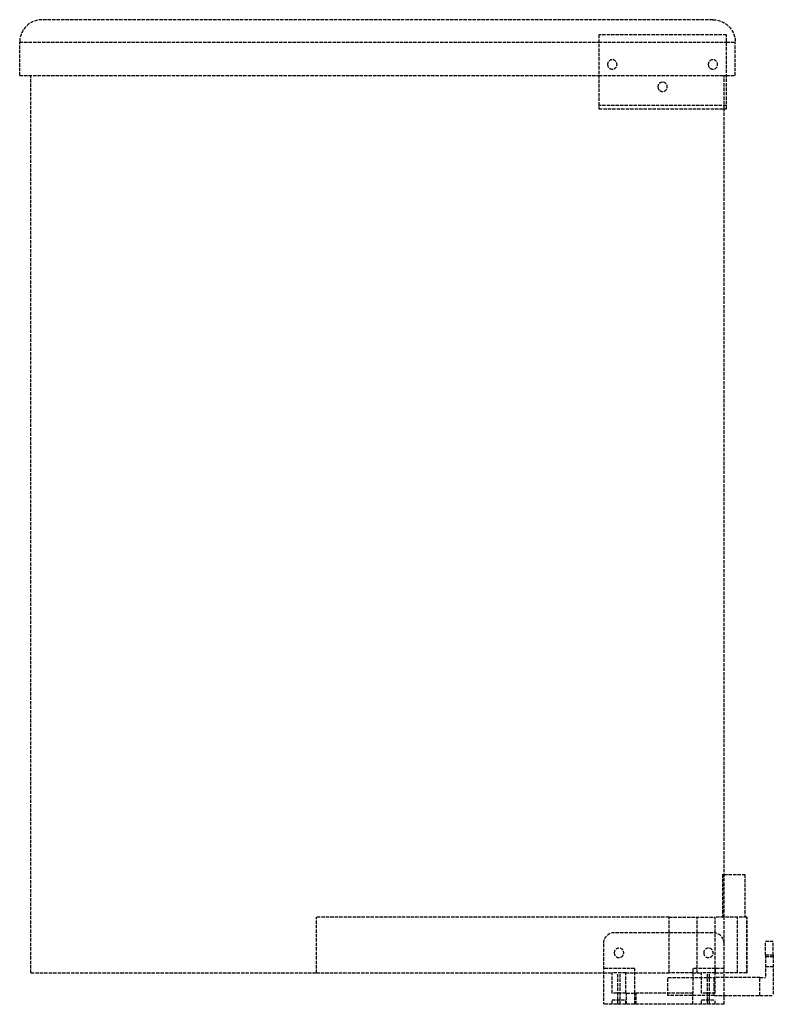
# Model space of a CAD drawing. Header units: millimetres. Extents: x -337 to 0, y 0 to 440.
import ezdxf

# ---------------------------------------------------------------- set-up
doc = ezdxf.new("R2010")
doc.units = ezdxf.units.MM
doc.header["$LTSCALE"] = 10
doc.linetypes.add('ALLCAD_Strich', pattern=[0.2, 0.15, -0.05])
doc.layers.add('BESCH_KONT_sich_schn_seit_2d', color=160, linetype='Continuous')

msp = doc.modelspace()

# ---------------------------------------------------------------- linework, layer by layer
at = {"layer": 'BESCH_KONT_sich_schn_seit_2d', "linetype": 'ALLCAD_Strich', "extrusion": (-1.09476e-47, 1, -2.22045e-16)}
for p, q in [((-27, 440), (-327, 440)), ((-21, 433.2), (-78, 433.2)), ((-78, 433.2), (-78, 400.2)), ((-21, 400.2), (-21, 433.2)), ((-337, 430), (-78, 430)), ((-337, 415), (-337, 430)), ((-78, 430), (-21, 430)), ((-21, 430), (-17, 430)), ((-17, 415), (-17, 430)), ((-337, 415), (-78, 415)), ((-332, 14), (-332, 415)), ((-78, 415), (-21, 415)), ((-22, 400.2), (-22, 415)), ((-21, 415), (-17, 415)), ((-21, 401.7), (-78, 401.7)), ((-78, 400.2), (-21, 400.2)), ((-22, 39), (-22, 400.2)), ((-22.7, 58), (-22, 58)), ((-22.7, 58), (-22.7, 39)), ((-22, 58), (-12.7, 58)), ((-12.7, 58), (-12.7, 39)), ((-46.59, 39), (-204.33, 39)), ((-204.33, 14), (-204.33, 39)), ((-46.59, 39), (-26.01, 39)), ((-46.59, 32), (-46.59, 39)), ((-34.07, 14), (-34.07, 39)), ((-22.05, 39), (-26.01, 39)), ((-26.01, 31.9), (-26.01, 39)), ((-22.05, 27.69), (-22.05, 39)), ((-11.81, 39), (-22.05, 39)), ((-16.01, 14), (-16.01, 39)), ((-11.81, 39), (-11.7, 39)), ((-11.81, 14), (-11.81, 39)), ((-11.7, 14), (-11.7, 39)), ((-27, 32), (-71, 32)), ((-46.59, 14), (-46.59, 32)), ((-26.01, 14), (-26.01, 31.9)), ((-76, 27), (-76, 0)), ((-22.05, 14), (-22.05, 27.69)), ((-22, 0), (-22, 27)), ((-3.5, 22), (-3.5, 28)), ((0, 28), (-3.5, 28)), ((0, 22), (0, 28)), ((-3.5, 22), (-3.5, 12)), ((0, 22), (-3.5, 22)), ((0, 22), (0, 4)), ((0, 21.25), (-3.5, 21.25)), ((-332, 14), (-204.33, 14)), ((-204.33, 14), (-76, 14)), ((-62, 16), (-76, 16)), ((-76, 14), (-72.05, 14)), ((-65.95, 14), (-72.05, 14)), ((-72.05, 5), (-72.05, 14)), ((-69.5, 0), (-69.5, 14)), ((-68.5, 0), (-68.5, 14)), ((-65.95, 14), (-62, 14)), ((-65.95, 5), (-65.95, 14)), ((-62, 5), (-62, 16)), ((-62, 14), (-46.59, 14)), ((-36, 14), (-46.59, 14)), ((-36, 16), (-36, 5)), ((-22, 16), (-36, 16)), ((-36, 14), (-32.05, 14)), ((-26.01, 14), (-32.05, 14)), ((-32.05, 5), (-32.05, 14)), ((-29.5, 0), (-29.5, 14)), ((-28.5, 0), (-28.5, 14)), ((-26.01, 14), (-26.01, 16)), ((-26.01, 14), (-25.98, 14)), ((-26.01, 14), (-26.01, 14)), ((-25.98, 16), (-25.98, 14)), ((-25.85, 14), (-25.98, 14)), ((-25.95, 5), (-25.95, 16)), ((-25.85, 14), (-25.85, 16)), ((-25.85, 14), (-22.05, 14)), ((-22, 14), (-22.05, 14)), ((-11.81, 14), (-22, 14)), ((-11.81, 14), (-11.7, 14)), ((0, 16.75), (-3.5, 16.75)), ((-47.1, 12), (-26.44, 12)), ((-47.1, 4), (-47.1, 12)), ((-22, 12), (-26.44, 12)), ((-26.44, 4), (-26.44, 12)), ((-6, 12), (-22, 12)), ((-6, 12), (-3.5, 12)), ((-6, 4), (-6, 12)), ((-65.95, 5), (-72.05, 5)), ((-65.62, 5), (-62, 5)), ((-65.62, 0), (-65.62, 5)), ((-36, 5), (-62, 5)), ((-62, 0), (-62, 5)), ((-61.37, 0), (-61.37, 5)), ((-36, 0), (-36, 5)), ((-25.95, 5), (-32.05, 5)), ((-22, 0), (-76, 0)), ((-72.05, 2), (-65.95, 2)), ((-72.05, 0), (-72.05, 2)), ((-65.95, 0), (-65.95, 2)), ((-26.44, 4), (-47.1, 4)), ((-32.05, 2), (-25.95, 2)), ((-32.05, 0), (-32.05, 2)), ((-26.44, 4), (-22, 4)), ((-25.95, 0), (-25.95, 2)), ((-22, 4), (-6, 4)), ((-22, 0.01), (-21.99, 0.01)), ((-22, 0.01), (-21.99, 0.01)), ((-22, 0.01), (-21.99, 0.01)), ((-22, 0.01), (-21.99, 0.01)), ((-22, 0.01), (-21.99, 0.01)), ((-21.99, 0.01), (-22, 0.01)), ((-22, 0.01), (-21.99, 0.01)), ((-22, 0.01), (-21.99, 0.01)), ((-22, 0.01), (-21.99, 0.01)), ((-22, 0), (-21.99, 0)), ((-22, 0), (-21.99, 0)), ((-22, 0), (-21.99, 0)), ((-22, 0), (-21.99, 0)), ((-22, 0), (-21.99, 0)), ((-22, 0), (-21.99, 0)), ((-21.99, 0.01), (-21.99, 0.01)), ((-21.99, 0), (-21.99, 0.01)), ((-21.99, 0), (-21.99, 0)), ((-6, 4), (0, 4))]:
    msp.add_line(p, q, dxfattribs=at)
at = {"layer": 'BESCH_KONT_sich_schn_seit_2d', "linetype": 'ALLCAD_Strich', "extrusion": (-2.22045e-16, -2.22045e-16, -1)}
for centre, radius in [((72, 420), 2.1), ((27, 420), 2.1), ((49.5, 410), 2.1), ((69, 23), 2.12), ((29, 23), 2.12)]:
    msp.add_circle(centre, radius, dxfattribs=at)
at = {"layer": 'BESCH_KONT_sich_schn_seit_2d', "linetype": 'ALLCAD_Strich'}
for centre, radius, start, end in [((-327, 430), 10, 90, 180), ((-71, 27), 5, 90, 180), ((-27, 27), 5, 0, 90)]:
    msp.add_arc(centre, radius, start, end, dxfattribs=at)
at = {"layer": 'BESCH_KONT_sich_schn_seit_2d', "linetype": 'ALLCAD_Strich', "extrusion": (-2.22045e-16, -2.22045e-16, -1)}
msp.add_arc((27, 430), 10, 90, 180, dxfattribs=at)

doc.saveas('drawing.dxf')
